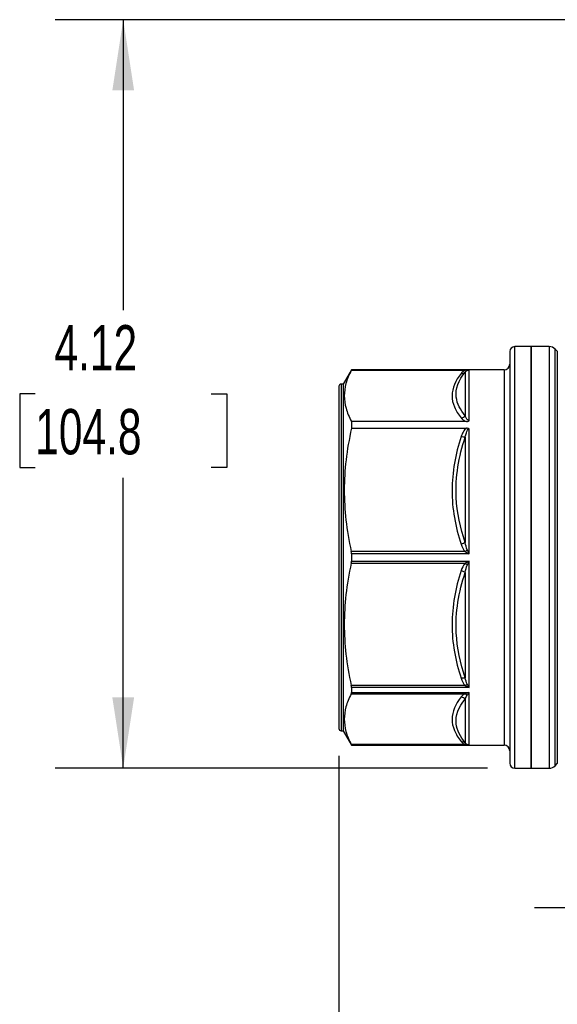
# Model space of a CAD drawing. Header units: inches. Extents: x 0.7 to 32.2, y 0.7 to 24.8.
# Tile 2 of 13: x 4.5 to 7.5, y 4.9 to 10.3. Entities that reach past the tile are written whole.
import ezdxf

# ---------------------------------------------------------------- set-up
doc = ezdxf.new("R2010")
doc.units = ezdxf.units.IN
doc.header["$LTSCALE"] = 3
doc.header["$MEASUREMENT"] = 0
doc.linetypes.add('SLD-Solid', pattern=[0])
doc.layers.add('DIMENSIONS', color=140, linetype='SLD-Solid', lineweight=25)
doc.styles.add('SLDTEXTSTYLE0', font='TXT', dxfattribs={"width": 0.7})
doc.dimstyles.new('SLDDIMSTYLE0', dxfattribs={"dimtxt": 0.254883, "dimasz": 0.39, "dimexe": 0, "dimexo": 0.0625, "dimgap": 0.063721, "dimtad": 0, "dimtih": 1, "dimtoh": 1, "dimrnd": 1e-09, "dimzin": 12, "dimdsep": 46, "dimtxsty": 'SLDTEXTSTYLE0', "dimsah": 1, "dimcen": 0.09, "dimadec": 0, "dimazin": 3, "dimtfac": 1, "dimtmove": 0, "dimatfit": 0, "dimfxl": 0, "dimfrac": 2, "dimtolj": 1, "dimtzin": 12, "dimarcsym": 0})
doc.dimstyles.new('SLDDIMSTYLE1', dxfattribs={"dimtxt": 0.254883, "dimasz": 0.39, "dimexe": 0, "dimexo": 0.0625, "dimgap": 0.063721, "dimtad": 0, "dimtih": 1, "dimtoh": 1, "dimrnd": 1e-09, "dimzin": 12, "dimdsep": 46, "dimtxsty": 'SLDTEXTSTYLE0', "dimsah": 1, "dimcen": 0.09, "dimadec": 0, "dimazin": 3, "dimtfac": 1, "dimtofl": 0, "dimtmove": 0, "dimatfit": 3, "dimfxl": 0, "dimfrac": 2, "dimtolj": 1, "dimtzin": 12, "dimarcsym": 0})

# ---------------------------------------------------------------- blocks, each defined once
blk = doc.blocks.new('_D')
at = {"layer": 'DIMENSIONS'}
for p, q in [((8.1038, 7.5569), (8.1038, 5.0259)), ((9.9345, 6.2391), (9.9345, 5.0259)), ((8.1038, 5.4009), (7.3538, 5.4009)), ((8.5674, 5.4009), (8.4818, 5.4009)), ((8.4818, 5.4009), (8.4818, 4.9958)), ((9.3248, 5.4009), (9.4104, 5.4009)), ((9.4104, 5.4009), (9.4104, 4.9958)), ((9.9345, 5.4009), (10.6845, 5.4009)), ((8.4818, 4.9958), (8.5674, 4.9958)), ((9.4104, 4.9958), (9.3248, 4.9958))]:
    blk.add_line(p, q, dxfattribs=at)
for points in [[(8.1038, 5.4009), (7.7138, 5.4609), (7.7138, 5.3409)], [(9.9345, 5.4009), (10.3245, 5.3409), (10.3245, 5.4609)]]:
    blk.add_solid(points, dxfattribs=at)
at = {"layer": 'DIMENSIONS', "char_height": 0.25, "attachment_point": 1, "style": 'SLDTEXTSTYLE0'}
for s, insert in [('1.83', (8.5674, 5.7802)), ('46.5', (8.5674, 5.3181))]:
    blk.add_mtext(s, dxfattribs=dict(at, insert=insert))
blk = doc.blocks.new('_D_1')
at = {"layer": 'DIMENSIONS'}
for p, q in [((6.277, 6.2391), (6.277, 3.64)), ((9.9345, 6.2391), (9.9345, 3.64)), ((6.277, 4.015), (7.3133, 4.015)), ((7.6587, 4.015), (7.5731, 4.015)), ((7.5731, 4.015), (7.5731, 3.6099)), ((8.4161, 4.015), (8.5017, 4.015)), ((8.5017, 4.015), (8.5017, 3.6099)), ((9.9345, 4.015), (8.7615, 4.015)), ((7.5731, 3.6099), (7.6587, 3.6099)), ((8.5017, 3.6099), (8.4161, 3.6099))]:
    blk.add_line(p, q, dxfattribs=at)
for points in [[(6.277, 4.015), (6.667, 3.955), (6.667, 4.075)], [(9.9345, 4.015), (9.5445, 4.075), (9.5445, 3.955)]]:
    blk.add_solid(points, dxfattribs=at)
at = {"layer": 'DIMENSIONS', "char_height": 0.25, "attachment_point": 1, "style": 'SLDTEXTSTYLE0'}
for s, insert in [('3.66', (7.6587, 4.3943)), ('92.9', (7.6587, 3.9322))]:
    blk.add_mtext(s, dxfattribs=dict(at, insert=insert))
blk = doc.blocks.new('_D_2')
at = {"layer": 'DIMENSIONS'}
for p, q in [((7.5404, 10.2946), (4.7136, 10.2946)), ((5.0886, 10.2946), (5.0886, 8.6947)), ((4.6039, 8.2326), (4.5183, 8.2326)), ((4.5183, 8.2326), (4.5183, 7.8275)), ((5.5733, 8.2326), (5.6589, 8.2326)), ((5.6589, 8.2326), (5.6589, 7.8275)), ((4.5183, 7.8275), (4.6039, 7.8275)), ((5.6589, 7.8275), (5.5733, 7.8275)), ((5.0886, 6.1706), (5.0886, 7.7704)), ((7.0955, 6.1706), (4.7136, 6.1706))]:
    blk.add_line(p, q, dxfattribs=at)
for points in [[(5.0886, 10.2946), (5.0286, 9.9046), (5.1486, 9.9046)], [(5.0886, 6.1706), (5.1486, 6.5606), (5.0286, 6.5606)]]:
    blk.add_solid(points, dxfattribs=at)
at = {"layer": 'DIMENSIONS', "char_height": 0.25, "attachment_point": 1, "style": 'SLDTEXTSTYLE0'}
for s, insert in [('4.12', (4.7099, 8.6119)), ('104.8', (4.6039, 8.1498))]:
    blk.add_mtext(s, dxfattribs=dict(at, insert=insert))

msp = doc.modelspace()

# ---------------------------------------------------------------- linework, layer by layer
for p, q in [((7.2179, 8.4659), (7.2179, 6.1981)), ((7.336, 8.4934), (7.2455, 8.4934)), ((7.2455, 6.1706), (7.2455, 8.4934)), ((7.4346, 8.4934), (7.336, 8.4934)), ((7.336, 8.4934), (7.336, 6.1706)), ((7.336, 8.405), (7.336, 8.4934)), ((7.4346, 8.4934), (7.4346, 6.1706)), ((7.4797, 8.4679), (7.468, 8.4796)), ((7.468, 6.1844), (7.468, 8.4796)), ((7.4797, 8.4679), (7.4797, 6.1961)), ((6.3461, 8.3655), (6.3006, 8.2867)), ((6.3449, 8.3629), (6.9724, 8.3629)), ((7.1864, 8.3655), (6.3461, 8.3655)), ((6.3461, 8.3655), (6.3461, 8.3653)), ((6.3461, 8.3653), (6.9948, 8.3653)), ((6.9948, 8.0851), (6.9948, 8.3653)), ((7.1864, 8.3655), (7.1864, 6.2985)), ((7.336, 6.1706), (7.336, 8.405)), ((6.9725, 8.3529), (6.9725, 8.1124)), ((6.277, 8.2749), (6.277, 6.3891)), ((6.3006, 8.2867), (6.2888, 8.2867)), ((6.2888, 8.2867), (6.2888, 6.3773)), ((6.3006, 8.2867), (6.3006, 6.3773)), ((6.3461, 8.0812), (6.3461, 8.0439)), ((6.979, 8.0812), (6.3461, 8.0812)), ((6.3461, 8.0439), (6.979, 8.0439)), ((6.9948, 7.3523), (6.9948, 8.0397)), ((6.9725, 7.9953), (6.9725, 7.4148)), ((6.9724, 7.3638), (6.3449, 7.3638)), ((6.3461, 7.3523), (6.3461, 7.3116)), ((6.9948, 7.3523), (6.3461, 7.3523)), ((6.3449, 7.3002), (6.9724, 7.3002)), ((6.3461, 7.3116), (6.9948, 7.3116)), ((6.9948, 6.6158), (6.9948, 7.3116)), ((6.9725, 7.2492), (6.9725, 6.6687)), ((6.9724, 6.6255), (6.3449, 6.6255)), ((6.3449, 6.5806), (6.9724, 6.5806)), ((6.3461, 6.6158), (6.3461, 6.587)), ((6.9948, 6.6158), (6.3461, 6.6158)), ((6.3461, 6.587), (6.9948, 6.587)), ((6.9948, 6.2987), (6.9948, 6.587)), ((6.9725, 6.5516), (6.9725, 6.3111)), ((6.2888, 6.3773), (6.3006, 6.3773)), ((6.3006, 6.3773), (6.3461, 6.2985)), ((6.9724, 6.3011), (6.3449, 6.3011)), ((6.3461, 6.2987), (6.3461, 6.2985)), ((6.9948, 6.2987), (6.3461, 6.2987)), ((6.3461, 6.2985), (7.1864, 6.2985)), ((7.468, 6.1844), (7.4797, 6.1961)), ((7.2455, 6.1706), (7.336, 6.1706)), ((7.336, 6.1706), (7.4346, 6.1706))]:
    msp.add_line(p, q)
for centre, radius, start, end in [((7.2455, 8.4659), 0.0276, 90, 180), ((7.4346, 8.4462), 0.0472, 45, 90), ((7.1864, 8.397), 0.0315, 270, 0), ((6.2888, 8.2749), 0.0118, 90, 180), ((6.2888, 6.3891), 0.0118, 180, 270), ((7.1864, 6.267), 0.0315, 360, 90), ((7.2455, 6.1981), 0.0276, 180, 270), ((7.4346, 6.2178), 0.0472, 270, 315)]:
    msp.add_arc(centre, radius, start, end)
for points, knots in [([(6.3449, 8.3629), (6.3315, 8.3378), (6.3219, 8.314), (6.3092, 8.2675), (6.3062, 8.2448), (6.3064, 8.1994), (6.3096, 8.1768), (6.3226, 8.1302), (6.3324, 8.1063), (6.3461, 8.0812)], [0, 0, 0, 0, 0.25, 0.25, 0.5, 0.5, 0.75, 0.75, 1, 1, 1, 1]), ([(6.9836, 8.3625), (6.9872, 8.3642), (6.9909, 8.3651), (6.9946, 8.3653), (6.9947, 8.3653), (6.9948, 8.3653)], [-0.08206188, -0.08206188, -0.08206188, -0.08206188, -0.00160652, -0.00160652, 0, 0, 0, 0]), ([(6.9502, 8.346), (6.9185, 8.3064), (6.9001, 8.2647), (6.8997, 8.2023), (6.9042, 8.1815), (6.9216, 8.1404), (6.9343, 8.1201), (6.9502, 8.1003)], [0, 0, 0, 0, 0.5, 0.5, 0.75, 0.75, 1, 1, 1, 1]), ([(6.9725, 8.1124), (6.9453, 8.1452), (6.9034, 8.2251), (6.9362, 8.3078), (6.9725, 8.3529)], [0, 0, 0, 0, 0.707436, 1.650685, 1.650685, 1.650685, 1.650685]), ([(6.9502, 8.1003), (6.9531, 8.0967), (6.9566, 8.0932), (6.9656, 8.0866), (6.9711, 8.0834), (6.979, 8.0812)], [0, 0, 0, 0, 0.5, 0.5, 1, 1, 1, 1]), ([(6.9948, 8.0851), (6.9912, 8.0851), (6.9846, 8.0887), (6.9774, 8.099), (6.9741, 8.1074), (6.9725, 8.1124)], [-0.2980604, -0.2980604, -0.2980604, -0.2980604, -0.2445744, -0.1894257, -0.1067025, -0.1067025, -0.1067025, -0.1067025]), ([(6.979, 8.0812), (6.9825, 8.0812), (6.9859, 8.0815), (6.9907, 8.0829), (6.9922, 8.0836), (6.9936, 8.0843), (6.994, 8.0846), (6.9945, 8.0849), (6.9945, 8.0849), (6.9948, 8.0851)], [0, 0, 0, 0, 0.5, 0.5, 0.75, 0.75, 0.875, 0.875, 1, 1, 1, 1]), ([(6.3461, 8.0439), (6.3324, 7.9831), (6.3226, 7.9255), (6.3096, 7.8131), (6.3064, 7.7583), (6.3062, 7.6488), (6.3092, 7.5941), (6.3219, 7.4819), (6.3315, 7.4244), (6.3449, 7.3638)], [0, 0, 0, 0, 0.25, 0.25, 0.5, 0.5, 0.75, 0.75, 1, 1, 1, 1]), ([(6.979, 8.0439), (6.975, 8.0411), (6.9717, 8.0378), (6.9658, 8.0307), (6.9634, 8.0268), (6.9566, 8.0148), (6.9531, 8.0063), (6.9502, 7.9977)], [0, 0, 0, 0, 0.25, 0.25, 0.5, 0.5, 1, 1, 1, 1]), ([(6.9725, 7.9953), (6.9741, 8.0036), (6.9774, 8.0173), (6.9845, 8.0338), (6.9911, 8.0397), (6.9948, 8.0397)], [-0.1913616, -0.1913616, -0.1913616, -0.1913616, -0.1092792, -0.0545576, 0, 0, 0, 0]), ([(6.9948, 8.0397), (6.9946, 8.0399), (6.9945, 8.0399), (6.9942, 8.0401), (6.9938, 8.0404), (6.9934, 8.0406), (6.9926, 8.0411), (6.992, 8.0414), (6.9901, 8.0422), (6.9888, 8.0426), (6.9848, 8.0436), (6.9819, 8.0439), (6.979, 8.0439)], [0, 0, 0, 0, 0.03125, 0.03125, 0.0625, 0.125, 0.125, 0.25, 0.25, 0.5, 0.5, 1, 1, 1, 1]), ([(6.9502, 7.9977), (6.9185, 7.902), (6.9001, 7.8017), (6.8996, 7.651), (6.9042, 7.6008), (6.9216, 7.5014), (6.9343, 7.4524), (6.9502, 7.4045)], [0, 0, 0, 0, 0.5, 0.5, 0.75, 0.75, 1, 1, 1, 1]), ([(6.9725, 7.4148), (6.9453, 7.495), (6.9033, 7.6901), (6.9362, 7.8878), (6.9725, 7.9953)], [0, 0, 0, 0, 0.707444, 1.650702, 1.650702, 1.650702, 1.650702]), ([(6.9948, 7.3523), (6.9947, 7.3525), (6.9946, 7.3526), (6.9909, 7.3601), (6.9872, 7.3675), (6.9836, 7.3746)], [-0.00160954, -0.00160954, -0.00160954, -0.00160954, 0, 0, 0.08045236, 0.08045236, 0.08045236, 0.08045236]), ([(6.3449, 7.3002), (6.3316, 7.2401), (6.322, 7.183), (6.3094, 7.0715), (6.3063, 7.0172), (6.3063, 6.9085), (6.3094, 6.8542), (6.322, 6.7427), (6.3316, 6.6856), (6.3449, 6.6255)], [0, 0, 0, 0, 0.25, 0.25, 0.5, 0.5, 0.75, 0.75, 1, 1, 1, 1]), ([(6.9836, 7.2894), (6.9872, 7.2964), (6.9909, 7.3038), (6.9946, 7.3113), (6.9947, 7.3115), (6.9948, 7.3116)], [-0.08206181, -0.08206181, -0.08206181, -0.08206181, -0.00159889, -0.00159889, 0, 0, 0, 0]), ([(6.9502, 7.2594), (6.9185, 7.1638), (6.9001, 7.0633), (6.8997, 6.9126), (6.9042, 6.8624), (6.9216, 6.7631), (6.9343, 6.7141), (6.9502, 6.6663)], [0, 0, 0, 0, 0.5, 0.5, 0.75, 0.75, 1, 1, 1, 1]), ([(6.9725, 6.6687), (6.9453, 6.7493), (6.9034, 6.9447), (6.9362, 7.1422), (6.9725, 7.2492)], [0, 0, 0, 0, 0.707436, 1.650685, 1.650685, 1.650685, 1.650685]), ([(6.9948, 6.6158), (6.9947, 6.6159), (6.9946, 6.616), (6.9909, 6.6214), (6.9872, 6.6273), (6.9836, 6.6334)], [-0.00159889, -0.00159889, -0.00159889, -0.00159889, 0, 0, 0.08046292, 0.08046292, 0.08046292, 0.08046292]), ([(6.3449, 6.5806), (6.3316, 6.5557), (6.322, 6.532), (6.3094, 6.4859), (6.3063, 6.4634), (6.3063, 6.4183), (6.3094, 6.3958), (6.322, 6.3497), (6.3316, 6.326), (6.3449, 6.3011)], [0, 0, 0, 0, 0.25, 0.25, 0.5, 0.5, 0.75, 0.75, 1, 1, 1, 1]), ([(6.9836, 6.5732), (6.9872, 6.577), (6.9909, 6.5816), (6.9946, 6.5868), (6.9947, 6.5869), (6.9948, 6.587)], [-0.08206183, -0.08206183, -0.08206183, -0.08206183, -0.00160097, -0.00160097, 0, 0, 0, 0]), ([(6.9502, 6.5637), (6.9185, 6.5241), (6.9001, 6.4825), (6.8997, 6.42), (6.9042, 6.3992), (6.9216, 6.3581), (6.9343, 6.3378), (6.9502, 6.318)], [0, 0, 0, 0, 0.5, 0.5, 0.75, 0.75, 1, 1, 1, 1]), ([(6.9725, 6.3111), (6.9453, 6.3449), (6.9033, 6.4266), (6.9362, 6.5078), (6.9725, 6.5516)], [0, 0, 0, 0, 0.707444, 1.650702, 1.650702, 1.650702, 1.650702]), ([(6.9948, 6.2987), (6.9947, 6.2987), (6.9946, 6.2987), (6.9909, 6.2989), (6.9872, 6.2998), (6.9836, 6.3015)], [-0.00160097, -0.00160097, -0.00160097, -0.00160097, 0, 0, 0.08046087, 0.08046087, 0.08046087, 0.08046087])]:
    msp.add_open_spline(points, degree=3, knots=knots)
for points in [[(6.3449, 8.3629), (6.3457, 8.3644), (6.3461, 8.3652), (6.3461, 8.3653)], [(6.9724, 8.3629), (6.9613, 8.3582), (6.9551, 8.352), (6.9502, 8.346)], [(6.9948, 8.3653), (6.9873, 8.3652), (6.9797, 8.3644), (6.9724, 8.3629)], [(6.9836, 8.3625), (6.9802, 8.3614), (6.9763, 8.3615), (6.9724, 8.3629)], [(6.9725, 8.3529), (6.9749, 8.3565), (6.978, 8.36), (6.9836, 8.3625)], [(6.9502, 8.346), (6.9586, 8.345), (6.9669, 8.3476), (6.9725, 8.3529)], [(6.9502, 8.1003), (6.9586, 8.1013), (6.9669, 8.1058), (6.9725, 8.1124)], [(6.9725, 7.9953), (6.9669, 7.9944), (6.9586, 7.9953), (6.9502, 7.9977)], [(6.9725, 7.4148), (6.9669, 7.4107), (6.9586, 7.4069), (6.9502, 7.4045)], [(6.9502, 7.4045), (6.9551, 7.3899), (6.9613, 7.3751), (6.9724, 7.3638)], [(6.9836, 7.3746), (6.978, 7.3857), (6.9749, 7.4003), (6.9725, 7.4148)], [(6.3461, 7.3523), (6.3461, 7.3563), (6.3457, 7.3602), (6.3449, 7.3638)], [(6.9836, 7.3746), (6.9802, 7.3708), (6.9763, 7.367), (6.9724, 7.3638)], [(6.9724, 7.3638), (6.9797, 7.3601), (6.9873, 7.3562), (6.9948, 7.3523)], [(6.3449, 7.3002), (6.3457, 7.3038), (6.3461, 7.3077), (6.3461, 7.3116)], [(6.9724, 7.3002), (6.9613, 7.2889), (6.9551, 7.2741), (6.9502, 7.2594)], [(6.9948, 7.3116), (6.9873, 7.3078), (6.9797, 7.3039), (6.9724, 7.3002)], [(6.9836, 7.2894), (6.9802, 7.2932), (6.9763, 7.2969), (6.9724, 7.3002)], [(6.9725, 7.2492), (6.9749, 7.2637), (6.978, 7.2783), (6.9836, 7.2894)], [(6.9502, 7.2594), (6.9586, 7.2571), (6.9669, 7.2533), (6.9725, 7.2492)], [(6.3461, 6.6158), (6.3461, 6.6186), (6.3457, 6.6219), (6.3449, 6.6255)], [(6.9502, 6.6663), (6.9586, 6.6687), (6.9669, 6.6696), (6.9725, 6.6687)], [(6.9502, 6.6663), (6.9551, 6.6517), (6.9613, 6.6369), (6.9724, 6.6255)], [(6.9724, 6.6255), (6.9763, 6.6288), (6.9802, 6.6315), (6.9836, 6.6334)], [(6.9724, 6.6255), (6.9797, 6.6219), (6.9873, 6.6185), (6.9948, 6.6158)], [(6.9836, 6.6334), (6.978, 6.6431), (6.9749, 6.6559), (6.9725, 6.6687)], [(6.3449, 6.5806), (6.3457, 6.5821), (6.3461, 6.5842), (6.3461, 6.587)], [(6.9724, 6.5806), (6.9613, 6.5759), (6.9551, 6.5698), (6.9502, 6.5637)], [(6.9948, 6.587), (6.9873, 6.5843), (6.9797, 6.5821), (6.9724, 6.5806)], [(6.9836, 6.5732), (6.9802, 6.5767), (6.9763, 6.5792), (6.9724, 6.5806)], [(6.9725, 6.5516), (6.9749, 6.5593), (6.978, 6.5671), (6.9836, 6.5732)], [(6.9502, 6.5637), (6.9586, 6.5627), (6.9669, 6.5582), (6.9725, 6.5516)], [(6.3461, 6.2987), (6.3461, 6.2988), (6.3457, 6.2996), (6.3449, 6.3011)], [(6.9502, 6.318), (6.9586, 6.319), (6.9669, 6.3164), (6.9725, 6.3111)], [(6.9502, 6.318), (6.9551, 6.3119), (6.9613, 6.3058), (6.9724, 6.3011)], [(6.9724, 6.3011), (6.9763, 6.3025), (6.9802, 6.3026), (6.9836, 6.3015)], [(6.9724, 6.3011), (6.9797, 6.2996), (6.9873, 6.2988), (6.9948, 6.2987)], [(6.9836, 6.3015), (6.978, 6.304), (6.9749, 6.3075), (6.9725, 6.3111)]]:
    msp.add_open_spline(points, degree=3)

# ---------------------------------------------------------------- dimensions: what is measured, and where the dimension line sits
at = {"layer": 'DIMENSIONS'}
dim = msp.add_linear_dim(base=(5.0886, 10.2946), p1=(7.2455, 6.1706), p2=(7.6904, 10.2946), angle=90, dimstyle='SLDDIMSTYLE1', dxfattribs=at)
dim.commit()
dim.dimension.update_dxf_attribs({"geometry": '_D_2', "text_midpoint": (5.0886, 8.2326), "dimtype": 160})
for base, p1, p2, dimstyle, picture, middle in [((9.9345, 5.4009), (8.1038, 7.7069), (9.9345, 6.3891), 'SLDDIMSTYLE0', '_D', (8.9461, 5.4009)), ((6.277, 4.015), (9.9345, 6.3891), (6.277, 6.3891), 'SLDDIMSTYLE1', '_D_1', (8.0374, 4.015))]:
    dim = msp.add_linear_dim(base=base, p1=p1, p2=p2, dimstyle=dimstyle, dxfattribs=at)
    dim.commit()
    dim.dimension.update_dxf_attribs({"geometry": picture, "text_midpoint": middle, "dimtype": 160})

doc.saveas('drawing.dxf')
